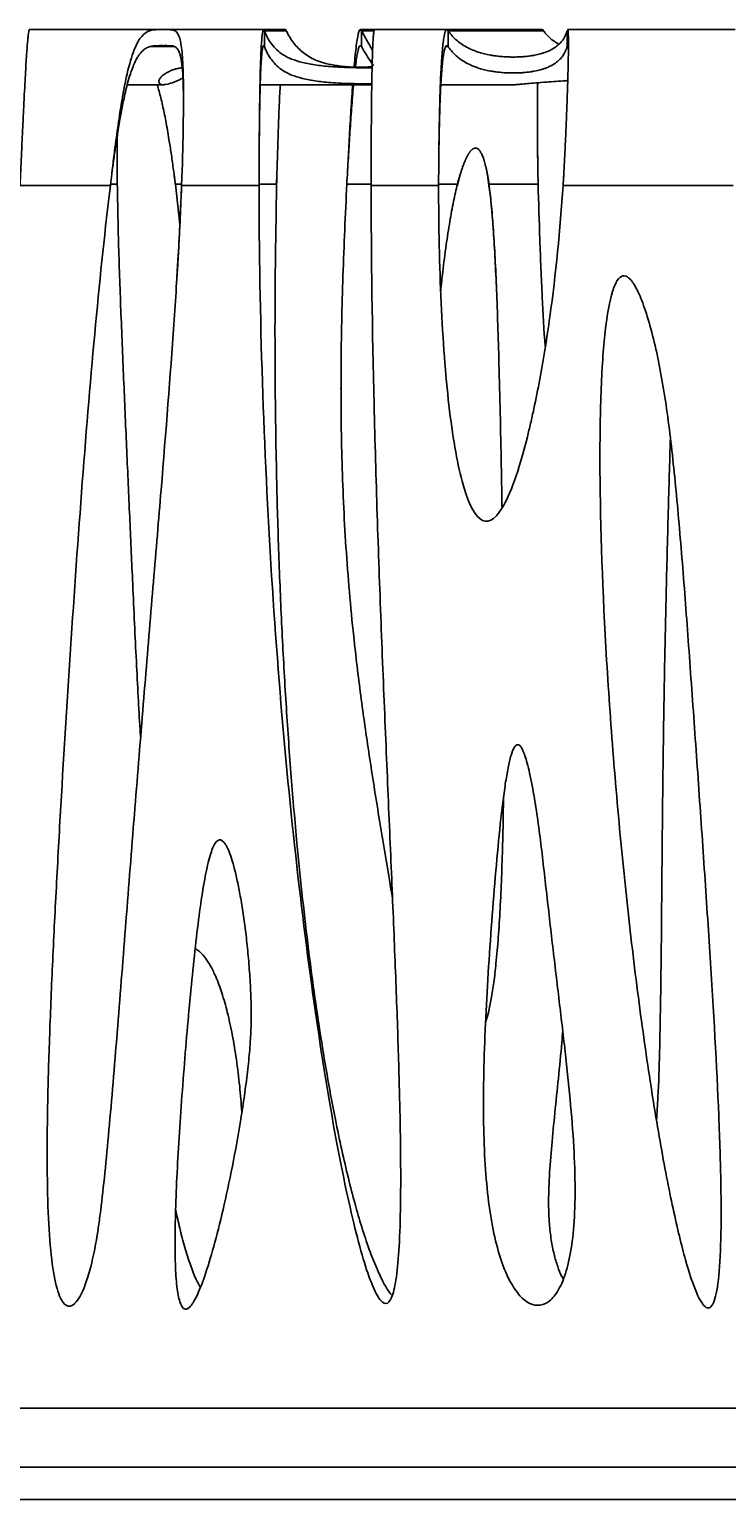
# Model space of a CAD drawing. Header units: millimetres. Extents: x 65 to 2129, y 75 to 1124.
# Tile 13 of 21: x 879 to 1096, y 665 to 1124. Entities that reach past the tile are written whole.
import ezdxf

# ---------------------------------------------------------------- set-up
doc = ezdxf.new("R2010")
doc.units = ezdxf.units.MM
doc.layers.add('FORMAT', color=7, linetype='Continuous')
doc.styles.add('SLDTEXTSTYLE0', font='TXT', dxfattribs={"width": 0.605})
doc.dimstyles.new('SLDDIMSTYLE0', dxfattribs={"dimtxt": 2.568319, "dimasz": 2, "dimexe": 0, "dimexo": 0.0625, "dimgap": 0.64208, "dimtad": 1, "dimrnd": 1e-09, "dimzin": 12, "dimdsep": 46, "dimtxsty": 'SLDTEXTSTYLE0', "dimsah": 1, "dimcen": 0.09, "dimadec": 0, "dimazin": 3, "dimtfac": 1, "dimtofl": 0, "dimtmove": 0, "dimatfit": 3, "dimfxl": 0, "dimfrac": 2, "dimtolj": 1, "dimtzin": 12, "dimarcsym": 0})

# ---------------------------------------------------------------- blocks, each defined once
blk = doc.blocks.new('_D')
at = {"layer": 'FORMAT'}
for p, q in [((65.3, 674.82), (65.3, 664.82)), ((1545.3, 674.82), (1545.3, 664.82)), ((65.3, 665.81), (1545.3, 665.81))]:
    blk.add_line(p, q, dxfattribs=at)
for points in [[(65.3, 665.81), (67.3, 664.81), (67.3, 666.81)], [(1545.3, 665.81), (1543.3, 666.81), (1543.3, 664.81)]]:
    blk.add_solid(points, dxfattribs=at)
at = {"layer": 'FORMAT', "insert": (801.38, 669.22), "char_height": 2.646, "attachment_point": 1, "style": 'SLDTEXTSTYLE0'}
blk.add_mtext('1480', dxfattribs=at)

msp = doc.modelspace()

# ---------------------------------------------------------------- linework, layer by layer
at = {"color": 7, "linetype": 'Continuous', "lineweight": 25}
for p, q in [((919.824, 1124.017), (879.004, 1124.017)), ((921.739, 1124.017), (919.824, 1124.017)), ((951.979, 1124.017), (921.739, 1124.017)), ((958.739, 1124.017), (951.979, 1124.017)), ((952.198, 1118.72), (952.198, 1123.683)), ((959.023, 1123.683), (952.198, 1123.683)), ((986.554, 1124.017), (982.137, 1124.017)), ((986.396, 1123.683), (982.471, 1123.683)), ((982.471, 1118.72), (982.471, 1123.683)), ((1009.105, 1124.017), (986.554, 1124.017)), ((1038.812, 1124.017), (1009.105, 1124.017)), ((1009.5, 1118.72), (1009.5, 1123.683)), ((1039.186, 1123.683), (1009.5, 1123.683)), ((1046.563, 1123.683), (1046.563, 1118.72)), ((1098.93, 1124.017), (1046.71, 1124.017)), ((924.149, 1118.72), (916.612, 1118.72)), ((952.198, 1118.72), (951.78, 1118.72)), ((1009.5, 1118.72), (1008.751, 1118.72)), ((1046.823, 1118.72), (1046.563, 1118.72)), ((909.47, 1106.854), (920.77, 1106.854)), ((950.915, 1106.854), (985.675, 1106.854)), ((1007.203, 1106.854), (1030.596, 1106.854)), ((906.345, 1079.056), (906.332, 1081.202)), ((985.474, 1079.327), (985.474, 1079.292)), ((876.06, 1075.472), (904.227, 1075.472)), ((904.274, 1075.866), (906.366, 1075.866)), ((924.055, 1078.966), (924.469, 1075.472)), ((924.469, 1075.866), (926.426, 1075.866)), ((924.469, 1075.866), (925.846, 1063.213)), ((924.469, 1075.472), (924.469, 1075.866)), ((926.426, 1075.866), (926.426, 1075.472)), ((926.426, 1075.472), (950.561, 1075.472)), ((950.562, 1075.866), (956.036, 1075.866)), ((956.036, 1075.472), (956.12, 1079.017)), ((956.036, 1075.866), (956.036, 1075.472)), ((977.9, 1075.866), (985.47, 1075.866)), ((978.078, 1079.017), (978.078, 1079.017)), ((985.47, 1075.866), (985.47, 1075.472)), ((985.47, 1075.472), (1006.504, 1075.472)), ((1006.506, 1075.866), (1012.362, 1075.866)), ((1012.362, 1075.472), (1013.237, 1078.86)), ((1012.362, 1075.866), (1012.362, 1075.472)), ((1021.691, 1078.901), (1022.208, 1075.472)), ((1022.208, 1075.866), (1037.522, 1075.866)), ((1022.208, 1075.472), (1022.208, 1075.866)), ((1045.302, 1075.866), (1045.494, 1078.879)), ((1045.302, 1075.866), (1045.302, 1075.472)), ((1045.302, 1075.472), (1098.319, 1075.472)), ((976.086, 1012.33), (976.086, 1011.936)), ((65.303, 694.238), (1545.303, 694.238)), ((65.303, 675.813), (1545.303, 675.813)), ((90.303, 675.812), (1520.303, 675.812))]:
    msp.add_line(p, q, dxfattribs=at)
for points, knots in [([(876.06, 1075.472), (876.154, 1077.462), (876.339, 1081.394), (876.607, 1087.197), (876.863, 1092.72), (877.107, 1097.896), (877.34, 1102.662), (877.56, 1106.976), (877.769, 1110.806), (877.966, 1114.136), (878.152, 1116.959), (878.325, 1119.282), (878.487, 1121.116), (878.636, 1122.486), (878.774, 1123.405), (878.897, 1123.935), (878.97, 1123.978), (879.004, 1123.998)], [0, 0, 0, 0, 0.0804298, 0.1589413, 0.2355345, 0.3102093, 0.3829654, 0.4538029, 0.5227217, 0.5897216, 0.6548026, 0.7179646, 0.7792076, 0.8385317, 0.8959367, 0.9514228, 1, 1, 1, 1]), ([(926.426, 1075.472), (926.64, 1081.642), (926.793, 1087.447), (926.933, 1095.108), (926.965, 1097.49), (926.998, 1101.882), (926.999, 1103.892), (926.971, 1107.541), (926.942, 1109.176), (926.855, 1112.118), (926.797, 1113.43), (926.583, 1116.929), (926.385, 1118.676), (926.005, 1120.636), (925.865, 1121.179), (925.564, 1122.076), (925.402, 1122.432), (924.882, 1123.292), (924.491, 1123.59), (923.618, 1123.936), (923.137, 1123.985), (922.085, 1124.025), (921.509, 1124.016), (920.606, 1124.015), (920.298, 1124.016), (919.666, 1124.017), (919.344, 1124.017), (918.374, 1123.998), (917.717, 1123.964), (916.382, 1123.672), (915.704, 1123.415), (914.325, 1122.383), (913.626, 1121.607), (912.56, 1119.772), (912.201, 1119.046), (911.485, 1117.334), (911.128, 1116.348), (910.06, 1112.943), (909.35, 1110.07), (908.468, 1105.611), (908.292, 1104.68), (907.939, 1102.715), (907.761, 1101.679), (907.224, 1098.407), (906.86, 1096.005), (906.125, 1090.778), (905.752, 1087.953), (904.997, 1081.946), (904.615, 1078.765), (904.227, 1075.472)], [0, 0, 0, 0, 0.0625, 0.0625, 0.09375, 0.09375, 0.125, 0.125, 0.15625, 0.15625, 0.1875, 0.1875, 0.25, 0.25, 0.28125, 0.28125, 0.3125, 0.3125, 0.375, 0.375, 0.4375, 0.4375, 0.5, 0.5, 0.53125, 0.53125, 0.5625, 0.5625, 0.625, 0.625, 0.6875, 0.6875, 0.75, 0.75, 0.78125, 0.78125, 0.8125, 0.8125, 0.875, 0.875, 0.890625, 0.890625, 0.90625, 0.90625, 0.9375, 0.9375, 0.96875, 0.96875, 1, 1, 1, 1]), ([(952.198, 1123.683), (952.129, 1123.893), (952.061, 1123.998), (951.989, 1124.017), (951.981, 1124.017), (951.964, 1124.016), (951.956, 1124.014), (951.931, 1124.003), (951.914, 1123.989), (951.866, 1123.932), (951.834, 1123.87), (951.678, 1123.444), (951.563, 1122.728), (951.353, 1120.607), (951.258, 1119.201), (951.13, 1116.64), (951.09, 1115.712), (951.033, 1114.217), (951.015, 1113.701), (950.988, 1112.904), (950.98, 1112.634), (950.967, 1112.223), (950.963, 1112.085), (950.956, 1111.877), (950.954, 1111.807), (950.951, 1111.702), (950.95, 1111.667), (950.949, 1111.615), (950.948, 1111.597), (950.947, 1111.562), (950.947, 1111.542), (950.889, 1109.566), (950.838, 1107.325), (950.749, 1102.277), (950.711, 1099.469), (950.646, 1093.339), (950.621, 1090.016), (950.581, 1082.982), (950.568, 1079.272), (950.561, 1075.472)], [0, 0, 0, 0, 0.0625, 0.0625, 0.0703125, 0.0703125, 0.078125, 0.078125, 0.09375, 0.09375, 0.125, 0.125, 0.25, 0.25, 0.375, 0.375, 0.4375, 0.4375, 0.46875, 0.46875, 0.484375, 0.484375, 0.4921875, 0.4921875, 0.4960938, 0.4960938, 0.4980469, 0.4980469, 0.4990234, 0.4990234, 0.5, 0.5, 0.625, 0.625, 0.75, 0.75, 0.875, 0.875, 1, 1, 1, 1]), ([(985.773, 1112.104), (985.598, 1112.104), (984.87, 1112.103), (983.27, 1112.114), (981.117, 1112.142), (979.003, 1112.191), (976.327, 1112.283), (973.47, 1112.433), (970.774, 1112.664), (967.541, 1113.063), (963.939, 1113.731), (960.568, 1114.801), (958.012, 1116.116), (956.065, 1117.67), (954.487, 1119.453), (953.144, 1121.436), (952.514, 1122.934), (952.198, 1123.683)], [0, 0, 0, 0, 0.00303055, 0.01258054, 0.02865105, 0.04861796, 0.06867507, 0.11624419, 0.16404146, 0.2118372, 0.32529887, 0.43888693, 0.55265993, 0.66650325, 0.78017929, 0.89008914, 1, 1, 1, 1]), ([(958.739, 1123.989), (958.749, 1123.998), (958.84, 1124.084), (958.937, 1123.872), (959.023, 1123.683)], [0, 0, 0, 0, 0.1077994, 1, 1, 1, 1]), ([(985.783, 1112.551), (985.773, 1112.548), (985.555, 1112.487), (984.954, 1112.418), (984.031, 1112.344), (983.407, 1112.314), (982.842, 1112.298), (982.418, 1112.291), (981.98, 1112.289), (981.548, 1112.291), (980.975, 1112.298), (980.116, 1112.32), (979.198, 1112.358), (977.903, 1112.438), (976.436, 1112.559), (975.031, 1112.734), (973.027, 1113.06), (970.568, 1113.612), (968.084, 1114.505), (966.052, 1115.58), (963.732, 1117.224), (961.281, 1119.687), (959.755, 1122.17), (959.069, 1123.589), (959.023, 1123.683)], [0, 0, 0, 0, 0.00149063, 0.0346612, 0.04686945, 0.05538718, 0.05866511, 0.06197419, 0.06416389, 0.06635416, 0.069487, 0.07539042, 0.08810495, 0.10090379, 0.13438632, 0.16794767, 0.20151177, 0.30160344, 0.40175429, 0.50195801, 0.60212181, 0.79419659, 0.9862766, 1, 1, 1, 1]), ([(982.471, 1123.683), (982.335, 1123.859), (982.067, 1124.206), (981.676, 1123.513), (981.301, 1122.038), (980.943, 1119.83), (980.6, 1116.989), (980.342, 1114.461), (980.198, 1112.75), (980.163, 1112.323)], [0, 0, 0, 0, 0.17348154, 0.34104984, 0.50270385, 0.65844254, 0.80826495, 0.95217016, 1, 1, 1, 1]), ([(982.471, 1123.683), (983.203, 1122.36), (984.512, 1119.996), (985.496, 1118.272), (985.93, 1117.512)], [0, 0, 0, 0, 0.559352, 1, 1, 1, 1]), ([(985.47, 1075.472), (985.472, 1077.309), (985.475, 1080.958), (985.492, 1086.378), (985.518, 1091.613), (985.553, 1096.599), (985.598, 1101.275), (985.652, 1105.591), (985.716, 1109.505), (985.789, 1112.984), (985.871, 1116.004), (985.963, 1118.549), (986.065, 1120.609), (986.175, 1122.187), (986.296, 1123.275), (986.421, 1123.914), (986.511, 1123.971), (986.554, 1123.998)], [0, 0, 0, 0, 0.0742456, 0.1474628, 0.2196517, 0.2908125, 0.3609456, 0.4300509, 0.4981289, 0.5651797, 0.6312035, 0.6962007, 0.7601716, 0.8231164, 0.8850355, 0.9459291, 1, 1, 1, 1]), ([(1009.5, 1123.683), (1009.36, 1123.917), (1009.238, 1124.001), (1009.121, 1124.017), (1009.109, 1124.017), (1009.081, 1124.016), (1009.067, 1124.014), (1009.024, 1124.005), (1008.996, 1123.993), (1008.912, 1123.941), (1008.857, 1123.884), (1008.588, 1123.492), (1008.387, 1122.825), (1008.014, 1120.778), (1007.843, 1119.399), (1007.608, 1116.821), (1007.533, 1115.877), (1007.427, 1114.34), (1007.393, 1113.807), (1007.342, 1112.979), (1007.326, 1112.698), (1007.301, 1112.27), (1007.293, 1112.125), (1007.281, 1111.908), (1007.277, 1111.835), (1007.271, 1111.725), (1007.269, 1111.688), (1007.266, 1111.633), (1007.265, 1111.615), (1007.263, 1111.578), (1007.262, 1111.557), (1007.148, 1109.439), (1007.047, 1107.064), (1006.871, 1101.812), (1006.796, 1098.934), (1006.67, 1092.767), (1006.619, 1089.478), (1006.543, 1082.629), (1006.517, 1079.071), (1006.504, 1075.472)], [0, 0, 0, 0, 0.0625, 0.0625, 0.0703125, 0.0703125, 0.078125, 0.078125, 0.09375, 0.09375, 0.125, 0.125, 0.25, 0.25, 0.375, 0.375, 0.4375, 0.4375, 0.46875, 0.46875, 0.484375, 0.484375, 0.4921875, 0.4921875, 0.4960938, 0.4960938, 0.4980469, 0.4980469, 0.4990234, 0.4990234, 0.5, 0.5, 0.625, 0.625, 0.75, 0.75, 0.875, 0.875, 1, 1, 1, 1]), ([(1046.563, 1123.683), (1046.309, 1122.761), (1045.932, 1121.895), (1045.135, 1120.676), (1044.831, 1120.284), (1044.128, 1119.526), (1043.73, 1119.161), (1042.812, 1118.459), (1042.293, 1118.121), (1041.386, 1117.637), (1041.061, 1117.479), (1040.357, 1117.171), (1039.976, 1117.021), (1039.348, 1116.801), (1039.129, 1116.728), (1038.666, 1116.585), (1038.423, 1116.515), (1037.65, 1116.307), (1037.08, 1116.173), (1036.071, 1115.981), (1035.709, 1115.919), (1035.102, 1115.828), (1034.889, 1115.798), (1034.435, 1115.739), (1034.192, 1115.71), (1033.669, 1115.654), (1033.391, 1115.628), (1032.933, 1115.59), (1032.774, 1115.578), (1032.439, 1115.554), (1032.261, 1115.543), (1031.887, 1115.522), (1031.692, 1115.513), (1031.279, 1115.496), (1031.06, 1115.489), (1030.61, 1115.477), (1030.378, 1115.473), (1029.897, 1115.47), (1029.654, 1115.47), (1029.179, 1115.474), (1028.941, 1115.478), (1028.49, 1115.49), (1028.276, 1115.497), (1027.862, 1115.514), (1027.664, 1115.523), (1027.289, 1115.544), (1027.111, 1115.554), (1026.6, 1115.589), (1026.286, 1115.614), (1025.703, 1115.667), (1025.435, 1115.694), (1024.676, 1115.778), (1024.23, 1115.837), (1023.403, 1115.959), (1023.023, 1116.021), (1021.955, 1116.215), (1021.34, 1116.348), (1020.213, 1116.623), (1019.703, 1116.765), (1018.753, 1117.056), (1018.313, 1117.205), (1017.484, 1117.511), (1017.095, 1117.668), (1015.99, 1118.149), (1015.332, 1118.484), (1014.126, 1119.183), (1013.58, 1119.546), (1012.571, 1120.3), (1012.11, 1120.69), (1010.829, 1121.903), (1010.113, 1122.766), (1009.5, 1123.683)], [0, 0, 0, 0, 0.125, 0.125, 0.1875, 0.1875, 0.25, 0.25, 0.3125, 0.3125, 0.34375, 0.34375, 0.375, 0.375, 0.390625, 0.390625, 0.40625, 0.40625, 0.4375, 0.4375, 0.453125, 0.453125, 0.4609375, 0.4609375, 0.46875, 0.46875, 0.4765625, 0.4765625, 0.4804688, 0.4804688, 0.484375, 0.484375, 0.4882813, 0.4882813, 0.4921875, 0.4921875, 0.4960938, 0.4960938, 0.5, 0.5, 0.5039063, 0.5039063, 0.5078125, 0.5078125, 0.5117188, 0.5117188, 0.515625, 0.515625, 0.5234375, 0.5234375, 0.53125, 0.53125, 0.546875, 0.546875, 0.5625, 0.5625, 0.59375, 0.59375, 0.625, 0.625, 0.65625, 0.65625, 0.6875, 0.6875, 0.75, 0.75, 0.8125, 0.8125, 0.875, 0.875, 1, 1, 1, 1]), ([(1038.812, 1123.991), (1038.823, 1124), (1038.935, 1124.089), (1039.067, 1123.876), (1039.186, 1123.683)], [0, 0, 0, 0, 0.0955257, 1, 1, 1, 1]), ([(1044.022, 1119.526), (1043.529, 1119.781), (1042.361, 1120.387), (1041.105, 1121.433), (1039.996, 1122.562), (1039.435, 1123.339), (1039.186, 1123.683)], [0, 0, 0, 0, 0.2073481, 0.4912832, 0.7744803, 1, 1, 1, 1]), ([(1045.302, 1075.472), (1045.402, 1077.213), (1045.602, 1080.682), (1045.867, 1085.859), (1046.105, 1090.908), (1046.314, 1095.769), (1046.494, 1100.382), (1046.645, 1104.694), (1046.767, 1108.657), (1046.86, 1112.227), (1046.925, 1115.371), (1046.96, 1118.059), (1046.967, 1120.268), (1046.944, 1121.981), (1046.894, 1123.197), (1046.822, 1123.806), (1046.757, 1124.022), (1046.72, 1124), (1046.71, 1123.995)], [0, 0, 0, 0, 0.0704463, 0.1404035, 0.2098735, 0.2788582, 0.3473595, 0.4153796, 0.4829205, 0.5499842, 0.6165729, 0.6826888, 0.7483341, 0.8135111, 0.8782222, 0.9424697, 0.9850561, 1, 1, 1, 1]), ([(926.991, 1101.587), (926.988, 1102.203), (926.981, 1103.48), (926.95, 1105.362), (926.885, 1107.747), (926.763, 1110.353), (926.589, 1112.421), (926.429, 1113.726), (926.314, 1114.492), (926.189, 1115.177), (926.022, 1115.93), (925.74, 1116.907), (925.3, 1117.861), (924.671, 1118.53), (924.002, 1118.842), (923.314, 1118.968), (922.666, 1119.01), (922.112, 1119.017), (921.737, 1119.017), (921.492, 1119.017), (921.093, 1119.016), (920.559, 1119.016), (920.069, 1119.017), (919.687, 1119.017), (919.389, 1119.016), (918.775, 1119.01), (917.857, 1118.974), (916.781, 1118.815), (915.716, 1118.463), (914.662, 1117.834), (913.757, 1116.958), (912.976, 1115.915), (912.419, 1114.989), (911.966, 1114.108), (911.616, 1113.352), (911.097, 1112.12), (910.409, 1110.204), (909.67, 1107.687), (909.024, 1105.138), (908.497, 1102.816), (907.951, 1100.175), (907.385, 1097.163), (906.769, 1093.564), (906.144, 1089.599), (905.511, 1085.286), (905.007, 1081.686), (904.721, 1079.543), (904.641, 1078.947)], [0, 0, 0, 0, 0.0210853, 0.0437224, 0.0683593, 0.1123171, 0.1531204, 0.1685673, 0.1835122, 0.1979563, 0.2119007, 0.235074, 0.2733526, 0.3054166, 0.3313986, 0.3470463, 0.3596201, 0.3695222, 0.370612, 0.3728198, 0.3777127, 0.3824156, 0.3874849, 0.3919954, 0.3949563, 0.398136, 0.4155001, 0.4385093, 0.4640244, 0.4944469, 0.5298563, 0.5535235, 0.5790129, 0.5940986, 0.6082236, 0.6227634, 0.6609188, 0.7016767, 0.7303061, 0.760098, 0.7860917, 0.8211798, 0.8584278, 0.8978372, 0.9394089, 0.9831438, 1, 1, 1, 1]), ([(952.198, 1118.72), (952.131, 1118.854), (951.995, 1119.12), (951.8, 1118.888), (951.621, 1118.194), (951.456, 1117.008), (951.306, 1115.366), (951.185, 1113.52), (951.089, 1111.645), (951.014, 1109.872), (950.937, 1107.727), (950.862, 1105.115), (950.791, 1101.932), (950.729, 1098.375), (950.676, 1094.454), (950.633, 1090.194), (950.599, 1085.63), (950.58, 1082.056), (950.574, 1080.027), (950.572, 1079.61)], [0, 0, 0, 0, 0.0665654, 0.1332932, 0.1999189, 0.2661926, 0.3321151, 0.397687, 0.4412192, 0.484596, 0.5278175, 0.5853692, 0.6453336, 0.7077111, 0.7725018, 0.839706, 0.9093238, 0.9813551, 1, 1, 1, 1]), ([(985.679, 1107.114), (985.535, 1107.114), (984.839, 1107.113), (983.27, 1107.125), (981.116, 1107.153), (979.003, 1107.203), (976.326, 1107.296), (973.469, 1107.448), (970.773, 1107.681), (967.54, 1108.084), (963.938, 1108.755), (960.566, 1109.83), (958.01, 1111.148), (956.063, 1112.705), (954.485, 1114.49), (953.143, 1116.474), (952.513, 1117.971), (952.198, 1118.72)], [0, 0, 0, 0, 0.0024907, 0.0120463, 0.028127, 0.0481074, 0.068178, 0.1157806, 0.1636115, 0.2114409, 0.3249821, 0.4386497, 0.5525024, 0.6664255, 0.7801812, 0.8900901, 1, 1, 1, 1]), ([(982.471, 1118.72), (982.335, 1118.877), (982.067, 1119.186), (981.676, 1118.566), (981.301, 1117.269), (980.943, 1115.256), (980.696, 1113.569), (980.57, 1112.429), (980.557, 1112.31)], [0, 0, 0, 0, 0.210106, 0.4130493, 0.6088285, 0.7974424, 0.9788899, 1, 1, 1, 1]), ([(982.471, 1118.72), (982.974, 1117.834), (983.98, 1116.062), (985.37, 1114.074), (986.014, 1113.059), (986.254, 1112.681)], [0, 0, 0, 0, 0.3854318, 0.7713138, 1, 1, 1, 1]), ([(1009.5, 1118.72), (1009.415, 1118.824), (1009.254, 1119.019), (1009.019, 1119.034), (1008.764, 1118.835), (1008.486, 1118.25), (1008.196, 1117.121), (1007.928, 1115.518), (1007.709, 1113.682), (1007.533, 1111.785), (1007.391, 1109.962), (1007.243, 1107.718), (1007.096, 1104.968), (1006.955, 1101.63), (1006.832, 1097.959), (1006.729, 1093.982), (1006.643, 1089.733), (1006.578, 1085.255), (1006.538, 1081.647), (1006.527, 1079.555), (1006.524, 1079.019)], [0, 0, 0, 0, 0.0464503, 0.087015, 0.1295486, 0.1937864, 0.2585713, 0.3239053, 0.3897905, 0.434034, 0.4785241, 0.5232614, 0.5838131, 0.64575, 0.7090736, 0.7737855, 0.839887, 0.9073794, 0.9762639, 1, 1, 1, 1]), ([(1046.563, 1118.72), (1046.309, 1117.799), (1045.932, 1116.931), (1045.135, 1115.713), (1044.831, 1115.32), (1044.128, 1114.562), (1043.73, 1114.197), (1042.812, 1113.494), (1042.293, 1113.156), (1041.386, 1112.671), (1041.061, 1112.513), (1040.357, 1112.204), (1039.976, 1112.053), (1039.348, 1111.833), (1039.129, 1111.761), (1038.666, 1111.618), (1038.423, 1111.547), (1037.65, 1111.339), (1037.08, 1111.205), (1036.071, 1111.012), (1035.709, 1110.949), (1035.102, 1110.858), (1034.89, 1110.828), (1034.435, 1110.769), (1034.192, 1110.74), (1033.669, 1110.685), (1033.391, 1110.658), (1032.933, 1110.62), (1032.774, 1110.608), (1032.439, 1110.584), (1032.261, 1110.573), (1031.888, 1110.552), (1031.692, 1110.543), (1031.279, 1110.526), (1031.06, 1110.518), (1030.61, 1110.507), (1030.378, 1110.503), (1029.897, 1110.499), (1029.654, 1110.499), (1029.179, 1110.504), (1028.942, 1110.508), (1028.49, 1110.519), (1028.276, 1110.527), (1027.862, 1110.543), (1027.664, 1110.553), (1027.289, 1110.573), (1027.111, 1110.584), (1026.6, 1110.619), (1026.286, 1110.644), (1025.703, 1110.697), (1025.435, 1110.724), (1024.676, 1110.808), (1024.23, 1110.867), (1023.403, 1110.989), (1023.023, 1111.052), (1021.955, 1111.246), (1021.34, 1111.38), (1020.213, 1111.656), (1019.703, 1111.797), (1018.753, 1112.089), (1018.313, 1112.238), (1017.484, 1112.545), (1017.095, 1112.702), (1015.99, 1113.183), (1015.332, 1113.519), (1014.126, 1114.219), (1013.58, 1114.582), (1012.571, 1115.336), (1012.11, 1115.727), (1010.829, 1116.94), (1010.113, 1117.803), (1009.5, 1118.72)], [0, 0, 0, 0, 0.125, 0.125, 0.1875, 0.1875, 0.25, 0.25, 0.3125, 0.3125, 0.34375, 0.34375, 0.375, 0.375, 0.390625, 0.390625, 0.40625, 0.40625, 0.4375, 0.4375, 0.453125, 0.453125, 0.4609375, 0.4609375, 0.46875, 0.46875, 0.4765625, 0.4765625, 0.4804688, 0.4804688, 0.484375, 0.484375, 0.4882813, 0.4882813, 0.4921875, 0.4921875, 0.4960938, 0.4960938, 0.5, 0.5, 0.5039063, 0.5039063, 0.5078125, 0.5078125, 0.5117188, 0.5117188, 0.515625, 0.515625, 0.5234375, 0.5234375, 0.53125, 0.53125, 0.546875, 0.546875, 0.5625, 0.5625, 0.59375, 0.59375, 0.625, 0.625, 0.65625, 0.65625, 0.6875, 0.6875, 0.75, 0.75, 0.8125, 0.8125, 0.875, 0.875, 1, 1, 1, 1]), ([(1046.664, 1118.985), (1046.659, 1118.977), (1046.647, 1118.959), (1046.628, 1118.921), (1046.608, 1118.87), (1046.586, 1118.804), (1046.571, 1118.749), (1046.563, 1118.72)], [0, 0, 0, 0, 0.1756724, 0.3635087, 0.5635087, 0.7756725, 1, 1, 1, 1]), ([(926.593, 1112.136), (926.157, 1112.065), (925.255, 1111.916), (924.118, 1111.606), (923.024, 1111.222), (921.776, 1110.633), (920.744, 1109.952), (919.97, 1109.229), (919.386, 1108.393), (919.235, 1107.584), (919.696, 1106.996), (920.718, 1106.772), (922.383, 1107.045), (924.371, 1107.732), (926.122, 1108.565), (926.815, 1108.894)], [0, 0, 0, 0, 0.01408016, 0.02911925, 0.05841013, 0.08784286, 0.14711586, 0.20566494, 0.26421903, 0.38158582, 0.49941184, 0.61731993, 0.76141048, 0.90561209, 1, 1, 1, 1]), ([(918.76, 1106.854), (918.78, 1106.797), (918.998, 1106.16), (919.389, 1104.803), (919.945, 1102.735), (920.665, 1099.71), (921.534, 1095.454), (922.405, 1090.383), (923.166, 1085.409), (923.829, 1080.733), (924.252, 1077.517), (924.469, 1075.866)], [0, 0, 0, 0, 0.0073696, 0.081553, 0.1600445, 0.2428561, 0.4066758, 0.5874017, 0.7173782, 0.8549084, 1, 1, 1, 1]), ([(956.036, 1075.866), (956.075, 1077.368), (956.153, 1080.369), (956.282, 1084.858), (956.419, 1089.261), (956.566, 1093.524), (956.721, 1097.6), (956.885, 1101.421), (957.035, 1104.534), (957.133, 1106.222), (957.169, 1106.854)], [0, 0, 0, 0, 0.1325842, 0.2648624, 0.3968351, 0.5285028, 0.6598663, 0.790926, 0.9216825, 1, 1, 1, 1]), ([(979.993, 1106.854), (979.982, 1106.739), (979.872, 1105.596), (979.67, 1103.126), (979.392, 1099.555), (979.131, 1095.894), (978.886, 1092.256), (978.634, 1088.328), (978.379, 1084.179), (978.127, 1079.902), (977.973, 1077.171), (977.9, 1075.866)], [0, 0, 0, 0, 0.0149783, 0.1483595, 0.2757609, 0.3971817, 0.5126213, 0.622079, 0.758683, 0.8846574, 1, 1, 1, 1]), ([(979.727, 1106.854), (979.707, 1106.588), (979.593, 1105.091), (979.393, 1102.098), (979.131, 1098.01), (978.886, 1093.909), (978.634, 1089.492), (978.38, 1084.824), (978.188, 1081.194), (978.093, 1079.304), (978.079, 1079.017)], [0, 0, 0, 0, 0.0350514, 0.1970522, 0.3514498, 0.4982434, 0.637432, 0.8111432, 0.9713406, 1, 1, 1, 1]), ([(1046.748, 1108.125), (1046.582, 1108.115), (1045.174, 1108.028), (1042.954, 1107.872), (1039.663, 1107.633), (1036.655, 1107.391), (1034.065, 1107.166), (1032.225, 1106.999), (1030.917, 1106.878), (1030.709, 1106.867), (1030.596, 1106.861)], [0, 0, 0, 0, 0.0134167, 0.1140329, 0.2152177, 0.3635635, 0.5131003, 0.6656146, 0.8188862, 1, 1, 1, 1]), ([(1037.522, 1075.866), (1037.488, 1077.512), (1037.422, 1080.755), (1037.35, 1085.534), (1037.299, 1090.076), (1037.272, 1094.334), (1037.268, 1098.27), (1037.284, 1101.48), (1037.314, 1104.044), (1037.346, 1105.91), (1037.374, 1106.992), (1037.386, 1107.446)], [0, 0, 0, 0, 0.1419353, 0.2797139, 0.4133379, 0.5428098, 0.6681324, 0.7893086, 0.86781, 0.9444699, 1, 1, 1, 1]), ([(1037.46, 1079.017), (1037.448, 1079.686), (1037.405, 1082.152), (1037.35, 1086.35), (1037.3, 1091.45), (1037.274, 1095.548), (1037.273, 1097.838), (1037.273, 1098.617)], [0, 0, 0, 0, 0.0988766, 0.3643933, 0.6219067, 0.8714205, 1, 1, 1, 1]), ([(906.366, 1075.866), (906.352, 1077.571), (906.325, 1080.878), (906.329, 1085.663), (906.354, 1089.032), (906.383, 1090.778), (906.389, 1091.099)], [0, 0, 0, 0, 0.3313136, 0.6427949, 0.9344573, 1, 1, 1, 1]), ([(1012.362, 1075.866), (1012.42, 1076.079), (1012.535, 1076.497), (1012.709, 1077.116), (1012.882, 1077.717), (1013.055, 1078.299), (1013.227, 1078.863), (1013.398, 1079.409), (1013.568, 1079.935), (1013.738, 1080.443), (1013.907, 1080.932), (1014.075, 1081.402), (1014.243, 1081.854), (1014.41, 1082.286), (1014.576, 1082.7), (1014.741, 1083.094), (1014.906, 1083.47), (1015.07, 1083.826), (1015.233, 1084.164), (1015.396, 1084.483), (1015.558, 1084.784), (1015.719, 1085.065), (1015.879, 1085.328), (1016.039, 1085.573), (1016.198, 1085.799), (1016.356, 1086.006), (1016.514, 1086.195), (1016.671, 1086.365), (1016.827, 1086.517), (1016.983, 1086.651), (1017.138, 1086.766), (1017.292, 1086.863), (1017.446, 1086.942), (1017.6, 1087.003), (1017.799, 1087.058), (1018.052, 1087.082), (1018.353, 1087.031), (1018.645, 1086.902), (1018.928, 1086.696), (1019.202, 1086.416), (1019.469, 1086.062), (1019.73, 1085.633), (1019.985, 1085.128), (1020.234, 1084.547), (1020.477, 1083.889), (1020.715, 1083.154), (1020.946, 1082.341), (1021.172, 1081.45), (1021.392, 1080.482), (1021.607, 1079.436), (1021.815, 1078.314), (1022.018, 1077.115), (1022.143, 1076.291), (1022.208, 1075.866)], [0, 0, 0, 0, 0.0259205, 0.0511307, 0.0756318, 0.0994251, 0.1225119, 0.1448938, 0.1665723, 0.1875494, 0.2078269, 0.2274072, 0.2462926, 0.264486, 0.2819903, 0.2988091, 0.3149462, 0.330406, 0.3451935, 0.3593144, 0.3727754, 0.385584, 0.397749, 0.4092806, 0.420191, 0.4304944, 0.4402078, 0.4493513, 0.4579491, 0.4660304, 0.4736303, 0.4807909, 0.4875626, 0.4940049, 0.5001867, 0.5118911, 0.5234771, 0.5357083, 0.5492394, 0.5645594, 0.5820074, 0.6018136, 0.6241353, 0.6490824, 0.6767333, 0.7071456, 0.7403624, 0.776417, 0.8153352, 0.8571374, 0.9018404, 0.9494575, 1, 1, 1, 1]), ([(926.426, 1075.472), (926.174, 1068.96), (925.84, 1062.071), (925.024, 1047.59), (924.541, 1039.997), (922.897, 1016.211), (921.54, 999.01), (919.268, 971.303), (918.471, 961.749), (916.827, 942.036), (915.98, 931.878), (914.262, 911.034), (913.39, 900.349), (912.08, 884.049), (911.643, 878.572), (910.769, 867.562), (910.333, 862.029), (909.462, 850.954), (909.028, 845.411), (908.163, 834.373), (907.732, 828.877), (906.872, 818.007), (906.444, 812.633), (905.589, 802.098), (905.163, 796.937), (904.311, 786.944), (903.885, 782.112), (903.031, 772.915), (902.603, 768.551), (901.741, 760.46), (901.307, 756.733), (900.647, 751.77), (900.426, 750.221), (900.148, 748.434), (900.092, 748.085), (899.979, 747.396), (899.809, 746.376), (899.633, 745.398), (899.039, 742.228), (898.533, 739.979), (897.49, 736.017), (896.953, 734.303), (895.329, 729.911), (894.231, 727.981), (892.144, 725.902), (891.153, 725.753), (889.357, 727.058), (888.551, 728.512), (887.16, 732.857), (886.574, 735.747), (885.628, 742.796), (885.267, 746.955), (884.5, 761.083), (884.409, 772.701), (884.73, 792.447), (884.912, 799.417), (885.397, 813.979), (885.699, 821.571), (886.394, 837.237), (886.787, 845.311), (887.643, 861.808), (888.105, 870.232), (889.571, 895.84), (890.65, 913.364), (892.951, 948.38), (894.175, 965.875), (896.772, 999.915), (898.147, 1016.46), (901.064, 1047.641), (902.608, 1062.274), (904.227, 1075.472)], [0, 0, 0, 0, 0.03125, 0.03125, 0.0625, 0.0625, 0.125, 0.125, 0.15625, 0.15625, 0.1875, 0.1875, 0.21875, 0.21875, 0.234375, 0.234375, 0.25, 0.25, 0.265625, 0.265625, 0.28125, 0.28125, 0.296875, 0.296875, 0.3125, 0.3125, 0.328125, 0.328125, 0.34375, 0.34375, 0.359375, 0.359375, 0.3671875, 0.3671875, 0.3691406, 0.3691406, 0.3710937, 0.375, 0.375, 0.390625, 0.390625, 0.40625, 0.40625, 0.4375, 0.4375, 0.46875, 0.46875, 0.5, 0.5, 0.53125, 0.53125, 0.5625, 0.5625, 0.625, 0.625, 0.65625, 0.65625, 0.6875, 0.6875, 0.71875, 0.71875, 0.75, 0.75, 0.8125, 0.8125, 0.875, 0.875, 0.9375, 0.9375, 1, 1, 1, 1]), ([(913.619, 903.501), (913.568, 904.282), (913.295, 908.464), (912.866, 916.322), (912.293, 927.321), (911.73, 939.063), (911.058, 953.647), (910.277, 971.151), (909.376, 991.563), (908.453, 1012.592), (907.569, 1033.864), (906.766, 1054.981), (906.498, 1068.968), (906.366, 1075.866)], [0, 0, 0, 0, 0.0136103, 0.0728762, 0.1368493, 0.2051311, 0.2772763, 0.3907178, 0.5098133, 0.6325521, 0.7567389, 0.8800309, 1, 1, 1, 1]), ([(926.426, 1075.866), (926.206, 1070.848), (925.749, 1060.416), (925.159, 1049.975), (924.794, 1044.553), (924.793, 1044.539)], [0, 0, 0, 0, 0.4803715, 0.9985994, 1, 1, 1, 1]), ([(985.47, 1075.472), (985.496, 1053.079), (985.836, 1030.032), (986.67, 995.582), (987.001, 984.119), (987.736, 961.412), (988.139, 950.168), (988.984, 928.071), (989.425, 917.218), (990.309, 896.062), (990.752, 885.76), (991.606, 865.853), (992.017, 856.248), (992.776, 837.866), (993.124, 829.088), (993.73, 812.471), (993.987, 804.632), (994.39, 789.986), (994.535, 783.179), (994.696, 770.672), (994.712, 764.97), (994.604, 754.728), (994.479, 750.186), (994.084, 742.297), (993.813, 738.949), (993.125, 733.464), (992.709, 731.327), (991.734, 728.261), (991.177, 727.333), (989.931, 726.668), (989.242, 726.931), (987.748, 728.617), (986.942, 730.04), (985.231, 734.001), (984.326, 736.54), (981.491, 745.745), (979.441, 754.006), (975.202, 774.236), (973.014, 786.203), (968.691, 813.218), (966.556, 828.263), (962.523, 860.766), (960.624, 878.222), (957.221, 914.867), (955.718, 934.056), (953.236, 973.48), (952.258, 993.717), (950.925, 1034.529), (950.57, 1055.106), (950.561, 1075.472)], [0, 0, 0, 0, 0.0625, 0.0625, 0.09375, 0.09375, 0.125, 0.125, 0.15625, 0.15625, 0.1875, 0.1875, 0.21875, 0.21875, 0.25, 0.25, 0.28125, 0.28125, 0.3125, 0.3125, 0.34375, 0.34375, 0.375, 0.375, 0.40625, 0.40625, 0.4375, 0.4375, 0.46875, 0.46875, 0.5, 0.5, 0.53125, 0.53125, 0.5625, 0.5625, 0.625, 0.625, 0.6875, 0.6875, 0.75, 0.75, 0.8125, 0.8125, 0.875, 0.875, 0.9375, 0.9375, 1, 1, 1, 1]), ([(991.925, 729.42), (991.612, 729.799), (990.512, 731.132), (988.979, 733.997), (986.9, 738.371), (984.716, 744.054), (982.495, 750.765), (980.351, 758.179), (978.287, 766.176), (976.251, 774.962), (974.114, 785.18), (971.923, 796.894), (969.719, 810.159), (967.629, 824.335), (965.669, 839.365), (963.854, 855.188), (962.079, 872.916), (960.406, 892.566), (958.899, 914.138), (957.659, 936.428), (956.695, 959.305), (955.937, 985.086), (955.509, 1013.639), (955.484, 1044.754), (955.852, 1065.515), (956.036, 1075.866)], [0, 0, 0, 0, 0.0041961, 0.0147554, 0.0276103, 0.0456608, 0.0667599, 0.088084, 0.1116647, 0.1374153, 0.1652482, 0.2009746, 0.2393756, 0.2802972, 0.3235816, 0.3690657, 0.41658, 0.4760269, 0.5378196, 0.6016162, 0.6670547, 0.7337522, 0.8223229, 0.9114058, 1, 1, 1, 1]), ([(977.9, 1075.866), (977.457, 1066.321), (976.575, 1047.304), (975.973, 1018.885), (976.188, 990.697), (977.449, 962.681), (979.594, 937.933), (982.19, 916.283), (984.866, 897.562), (987.915, 878.434), (990.437, 863.605), (991.825, 855.118), (992.141, 853.185)], [0, 0, 0, 0, 0.1281193, 0.255246, 0.3810791, 0.5060151, 0.6311675, 0.714046, 0.7983466, 0.8846997, 0.9737301, 1, 1, 1, 1]), ([(1045.302, 1075.472), (1044.368, 1061.624), (1043.015, 1047.778), (1040.255, 1027.843), (1039.213, 1021.338), (1037.454, 1011.901), (1036.835, 1008.809), (1036.02, 1005.022), (1035.854, 1004.269), (1035.519, 1002.771), (1035.349, 1002.022), (1034.839, 999.822), (1034.5, 998.412), (1032.809, 991.648), (1031.473, 987.14), (1028.858, 979.81), (1027.579, 976.988), (1023.859, 970.856), (1021.536, 969.881), (1017.329, 973.045), (1015.444, 977.181), (1012.193, 989.392), (1010.826, 997.465), (1008.644, 1016.36), (1007.83, 1027.181), (1006.758, 1050.411), (1006.499, 1062.819), (1006.504, 1075.472)], [0, 0, 0, 0, 0.125, 0.125, 0.1875, 0.1875, 0.21875, 0.21875, 0.2265625, 0.2265625, 0.234375, 0.234375, 0.25, 0.25, 0.3125, 0.3125, 0.375, 0.375, 0.5, 0.5, 0.625, 0.625, 0.75, 0.75, 0.875, 0.875, 1, 1, 1, 1]), ([(1007.174, 1042.629), (1007.375, 1044.595), (1007.86, 1049.353), (1008.793, 1056.552), (1009.916, 1063.893), (1011.057, 1070.232), (1011.952, 1074.094), (1012.362, 1075.866)], [0, 0, 0, 0, 0.1761034, 0.426206, 0.646788, 0.8379581, 1, 1, 1, 1]), ([(1022.208, 1075.866), (1022.454, 1073.831), (1022.996, 1069.364), (1023.565, 1062.04), (1024.088, 1053.536), (1024.535, 1043.883), (1024.932, 1033.133), (1025.31, 1020.555), (1025.667, 1006.122), (1025.992, 990.658), (1026.169, 980.246), (1026.254, 975.279)], [0, 0, 0, 0, 0.06105511, 0.1340551, 0.21877432, 0.31487622, 0.42190072, 0.53924762, 0.68976095, 0.85200362, 1, 1, 1, 1]), ([(1022.208, 1075.472), (1022.707, 1071.811), (1023.139, 1067.322), (1023.894, 1056.753), (1024.217, 1050.674), (1024.504, 1043.855)], [0, 0, 0, 0, 0.5, 0.5, 1, 1, 1, 1]), ([(1039.672, 1025.208), (1039.373, 1030.371), (1038.731, 1041.471), (1038.003, 1058.358), (1037.681, 1070.084), (1037.522, 1075.866)], [0, 0, 0, 0, 0.3059762, 0.6577992, 1, 1, 1, 1]), ([(1072.38, 1031.741), (1073.89, 1026.368), (1075.137, 1020.543), (1077.302, 1007.991), (1078.22, 1001.265), (1079.874, 986.973), (1080.611, 979.406), (1082.01, 963.54), (1082.672, 955.24), (1083.981, 938.055), (1084.628, 929.17), (1085.931, 911.009), (1086.587, 901.733), (1087.897, 883.023), (1088.551, 873.589), (1089.826, 854.836), (1090.446, 845.516), (1092.187, 818.176), (1093.184, 800.777), (1094.13, 777.794), (1094.353, 770.653), (1094.576, 757.703), (1094.576, 751.894), (1094.324, 741.864), (1094.072, 737.644), (1093.308, 730.997), (1092.796, 728.57), (1091.52, 725.647), (1090.756, 725.151), (1089.003, 726.153), (1088.013, 727.651), (1085.851, 732.622), (1084.679, 736.095), (1082.206, 744.918), (1080.905, 750.268), (1078.237, 762.667), (1076.871, 769.717), (1074.138, 785.27), (1072.772, 793.774), (1070.107, 811.929), (1068.808, 821.581), (1066.338, 841.678), (1065.166, 852.123), (1063.006, 873.416), (1062.017, 884.264), (1060.266, 905.947), (1059.504, 916.781), (1057.616, 948.614), (1056.888, 968.943), (1056.74, 995.441), (1056.847, 1003.608), (1057.387, 1018.173), (1057.819, 1024.57), (1059.013, 1035.185), (1059.775, 1039.4), (1061.155, 1043.815), (1061.654, 1044.969), (1062.727, 1046.604), (1063.301, 1047.087), (1064.515, 1047.35), (1065.156, 1047.132), (1066.494, 1045.978), (1067.192, 1045.043), (1068.629, 1042.452), (1069.368, 1040.797), (1070.866, 1036.785), (1071.626, 1034.428), (1072.38, 1031.741)], [0, 0, 0, 0, 0.03125, 0.03125, 0.0625, 0.0625, 0.09375, 0.09375, 0.125, 0.125, 0.15625, 0.15625, 0.1875, 0.1875, 0.21875, 0.21875, 0.25, 0.25, 0.3125, 0.3125, 0.34375, 0.34375, 0.375, 0.375, 0.40625, 0.40625, 0.4375, 0.4375, 0.46875, 0.46875, 0.5, 0.5, 0.53125, 0.53125, 0.5625, 0.5625, 0.59375, 0.59375, 0.625, 0.625, 0.65625, 0.65625, 0.6875, 0.6875, 0.71875, 0.71875, 0.75, 0.75, 0.8125, 0.8125, 0.84375, 0.84375, 0.875, 0.875, 0.90625, 0.90625, 0.921875, 0.921875, 0.9375, 0.9375, 0.953125, 0.953125, 0.96875, 0.96875, 0.984375, 0.984375, 1, 1, 1, 1]), ([(1078.737, 996.727), (1078.51, 989.007), (1078.029, 972.686), (1077.4, 948.059), (1076.875, 923.068), (1076.491, 898.892), (1076.227, 875.595), (1076.05, 854.747), (1075.886, 836.358), (1075.694, 820.394), (1075.377, 805.426), (1075.019, 793.435), (1074.593, 786.451), (1074.45, 784.101)], [0, 0, 0, 0, 0.1089438, 0.2303215, 0.3474895, 0.4615245, 0.5713909, 0.6761221, 0.7556049, 0.8308005, 0.9013146, 0.9667867, 1, 1, 1, 1]), ([(1035.273, 890.338), (1035.806, 887.763), (1036.268, 885.136), (1037.109, 879.8), (1037.488, 877.089), (1038.205, 871.601), (1038.543, 868.824), (1039.203, 863.219), (1039.526, 860.392), (1040.496, 851.861), (1041.148, 846.108), (1042.486, 834.61), (1043.172, 828.864), (1044.526, 817.519), (1045.193, 811.918), (1046.429, 800.994), (1046.997, 795.671), (1047.954, 785.425), (1048.343, 780.502), (1048.88, 771.165), (1049.027, 766.751), (1049.048, 758.524), (1048.92, 754.711), (1048.384, 747.757), (1047.976, 744.615), (1046.902, 739.055), (1046.235, 736.636), (1044.688, 732.548), (1043.807, 730.879), (1041.891, 728.303), (1040.856, 727.395), (1038.701, 726.332), (1037.581, 726.178), (1035.326, 726.6), (1034.191, 727.176), (1031.974, 729.03), (1030.892, 730.307), (1028.838, 733.522), (1027.866, 735.46), (1026.078, 739.954), (1025.262, 742.511), (1023.815, 748.198), (1023.184, 751.329), (1022.122, 758.117), (1021.691, 761.775), (1021.028, 769.569), (1020.795, 773.706), (1020.514, 782.403), (1020.466, 786.965), (1020.527, 796.446), (1020.637, 801.367), (1020.985, 811.485), (1021.222, 816.681), (1021.792, 827.237), (1022.125, 832.596), (1022.857, 843.318), (1023.256, 848.682), (1024.103, 859.195), (1024.551, 864.346), (1025.488, 874.132), (1025.979, 878.768), (1026.757, 885.031), (1027.023, 887.003), (1027.573, 890.65), (1027.857, 892.326), (1028.447, 895.308), (1028.752, 896.615), (1029.391, 898.777), (1029.724, 899.632), (1030.423, 900.795), (1030.79, 901.103), (1031.562, 901.063), (1031.968, 900.716), (1032.827, 899.244), (1033.279, 898.119), (1034.236, 894.954), (1034.74, 892.914), (1035.273, 890.338)], [0, 0, 0, 0, 0.015625, 0.015625, 0.03125, 0.03125, 0.046875, 0.046875, 0.0625, 0.0625, 0.09375, 0.09375, 0.125, 0.125, 0.15625, 0.15625, 0.1875, 0.1875, 0.21875, 0.21875, 0.25, 0.25, 0.28125, 0.28125, 0.3125, 0.3125, 0.34375, 0.34375, 0.375, 0.375, 0.40625, 0.40625, 0.4375, 0.4375, 0.46875, 0.46875, 0.5, 0.5, 0.53125, 0.53125, 0.5625, 0.5625, 0.59375, 0.59375, 0.625, 0.625, 0.65625, 0.65625, 0.6875, 0.6875, 0.71875, 0.71875, 0.75, 0.75, 0.78125, 0.78125, 0.8125, 0.8125, 0.84375, 0.84375, 0.875, 0.875, 0.890625, 0.890625, 0.90625, 0.90625, 0.921875, 0.921875, 0.9375, 0.9375, 0.953125, 0.953125, 0.96875, 0.96875, 0.984375, 0.984375, 1, 1, 1, 1]), ([(1026.714, 884.955), (1026.701, 883.586), (1026.656, 878.598), (1026.459, 870.159), (1026.141, 859.845), (1025.704, 850.154), (1025.147, 841.212), (1024.497, 833.56), (1023.763, 827.207), (1023.021, 822.123), (1022.152, 818.07), (1021.581, 815.628), (1021.174, 814.664), (1021.151, 814.609)], [0, 0, 0, 0, 0.05808859, 0.21157747, 0.35801816, 0.49574473, 0.62301184, 0.7379947, 0.82140453, 0.89430898, 0.95564354, 0.99749233, 1, 1, 1, 1]), ([(948.03, 812.329), (947.958, 810.329), (947.822, 808.195), (947.449, 803.739), (947.212, 801.417), (946.658, 796.66), (946.341, 794.225), (945.646, 789.304), (945.267, 786.819), (944.063, 779.375), (943.17, 774.431), (941.302, 764.943), (940.327, 760.399), (938.371, 751.972), (937.389, 748.089), (935.474, 741.157), (934.54, 738.108), (932.761, 732.944), (931.916, 730.828), (930.343, 727.571), (929.615, 726.429), (928.295, 725.113), (927.703, 724.938), (926.665, 725.512), (926.219, 726.261), (925.473, 728.611), (925.173, 730.212), (924.717, 734.175), (924.559, 736.536), (924.282, 744.606), (924.361, 751.299), (924.907, 766.369), (925.372, 774.743), (926.538, 792.148), (927.235, 801.179), (928.745, 818.827), (929.557, 827.443), (931.252, 843.148), (932.137, 850.234), (933.543, 858.874), (934.026, 861.422), (935.026, 865.725), (935.544, 867.478), (936.621, 870.073), (937.181, 870.914), (938.344, 871.589), (938.947, 871.422), (940.189, 870.027), (940.828, 868.797), (942.121, 865.277), (942.775, 862.986), (943.737, 858.815), (944.054, 857.303), (944.675, 854.056), (944.979, 852.321), (945.564, 848.656), (945.845, 846.727), (946.375, 842.71), (946.623, 840.623), (947.076, 836.34), (947.28, 834.144), (947.63, 829.702), (947.776, 827.456), (947.994, 822.989), (948.066, 820.767), (948.121, 816.437), (948.103, 814.328), (948.03, 812.329)], [0, 0, 0, 0, 0.015625, 0.015625, 0.03125, 0.03125, 0.046875, 0.046875, 0.0625, 0.0625, 0.09375, 0.09375, 0.125, 0.125, 0.15625, 0.15625, 0.1875, 0.1875, 0.21875, 0.21875, 0.25, 0.25, 0.28125, 0.28125, 0.3125, 0.3125, 0.34375, 0.34375, 0.375, 0.375, 0.4375, 0.4375, 0.5, 0.5, 0.5625, 0.5625, 0.625, 0.625, 0.6875, 0.6875, 0.71875, 0.71875, 0.75, 0.75, 0.78125, 0.78125, 0.8125, 0.8125, 0.84375, 0.84375, 0.875, 0.875, 0.890625, 0.890625, 0.90625, 0.90625, 0.921875, 0.921875, 0.9375, 0.9375, 0.953125, 0.953125, 0.96875, 0.96875, 0.984375, 0.984375, 1, 1, 1, 1]), ([(930.632, 837.363), (930.765, 837.314), (931.374, 837.089), (932.516, 836.127), (934.056, 834.402), (935.633, 831.835), (937.353, 828.24), (939.098, 823.45), (940.793, 817.401), (942.293, 810.466), (943.559, 802.765), (944.555, 794.762), (944.974, 789.332), (945.176, 786.706)], [0, 0, 0, 0, 0.0078235, 0.0358935, 0.0811219, 0.1364692, 0.2023943, 0.3026059, 0.4194597, 0.5515703, 0.6970444, 0.853507, 1, 1, 1, 1]), ([(1045.269, 734.644), (1045.147, 734.849), (1044.443, 736.036), (1043.521, 738.582), (1042.377, 742.363), (1041.522, 746.825), (1040.94, 751.984), (1040.683, 758.628), (1040.976, 766.756), (1041.74, 776.307), (1042.756, 786.483), (1043.85, 797.208), (1044.693, 805.714), (1045.088, 810.643), (1045.183, 811.824)], [0, 0, 0, 0, 0.0091457, 0.0529862, 0.1033551, 0.161137, 0.2272982, 0.3029063, 0.416596, 0.5398465, 0.6713198, 0.8098365, 0.9544475, 1, 1, 1, 1]), ([(932.167, 732.019), (931.757, 732.773), (930.559, 734.976), (929.053, 739.117), (927.349, 744.463), (925.832, 750.205), (924.972, 754.159), (924.554, 756.081)], [0, 0, 0, 0, 0.1016187, 0.2967078, 0.5204438, 0.7669174, 1, 1, 1, 1])]:
    msp.add_open_spline(points, degree=3, knots=knots, dxfattribs=at)

# ---------------------------------------------------------------- dimensions: what is measured, and where the dimension line sits
at = {"layer": 'FORMAT'}
dim = msp.add_linear_dim(base=(1545.303, 665.812), p1=(65.303, 675.813), p2=(1545.303, 675.813), dimstyle='SLDDIMSTYLE0', dxfattribs=at)
dim.commit()
dim.dimension.update_dxf_attribs({"geometry": '_D', "text_midpoint": (805.303, 665.812), "dimtype": 160})

doc.saveas('drawing.dxf')
